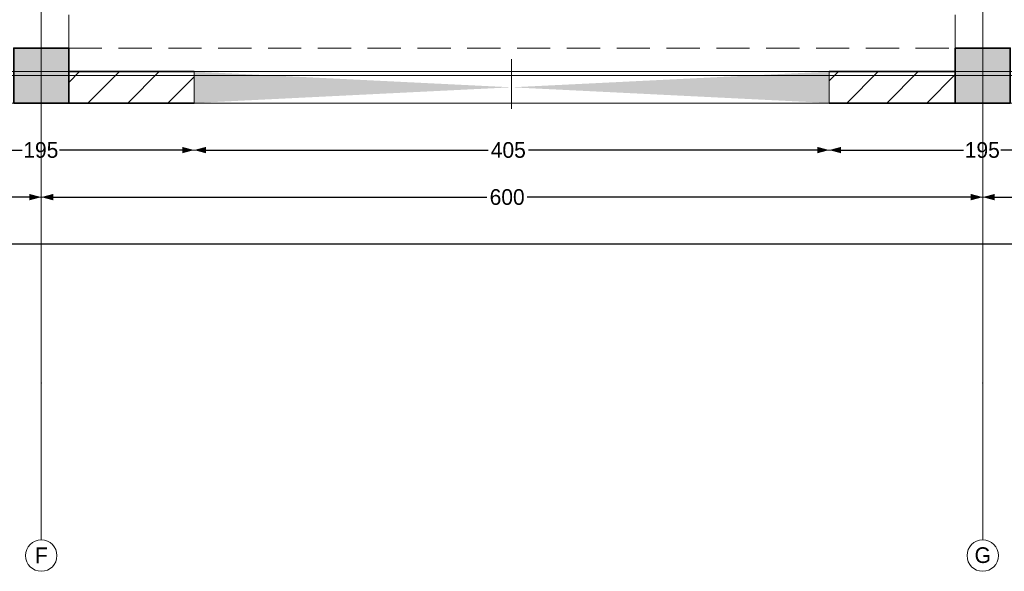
# Model space of a CAD drawing. Header units: inches. Extents: x -101229 to 34922, y -9538 to 27777.
# Tile 40 of 53: x 13631 to 19906, y -9538 to -6022. Entities that reach past the tile are written whole.
import ezdxf
from ezdxf.enums import TextEntityAlignment as Align

# ---------------------------------------------------------------- set-up
doc = ezdxf.new("R2010")
doc.units = ezdxf.units.IN
doc.header["$MEASUREMENT"] = 0
doc.set_wipeout_variables(frame=1)
for name, pattern in [('Dot & Dashed', [670.277762, 317.5, -176.388889, 0, -176.388874]), ('Hidden', [317.5, 211.666667, -105.833333]), ('Wipeout_Contour', [1000, 0, -1000])]:
    doc.linetypes.add(name, pattern=pattern)
for name, color, linetype in [('Dimensioning - General', 7, 'Continuous'), ('Structural - Bearing', 7, 'Continuous'), ('Structural - Grid', 7, 'Continuous')]:
    doc.layers.add(name, color=color, linetype=linetype)
for name, color, linetype, lineweight in [('New_2D Drafting - General_Pen_No__2', 8, 'Continuous', 15), ('Structural - Bearing_Pen_No__1', 7, 'Continuous', 13), ('Structural - Bearing_Pen_No__20', 1, 'Continuous', 0), ('Structural - Bearing_Pen_No__27', 7, 'Continuous', 35)]:
    doc.layers.add(name, color=color, linetype=linetype, lineweight=lineweight)
for name, color, linetype, lineweight, true_color in [('Structural - Bearing_Pen_No__102', 7, 'Continuous', 13, 0xcccccc), ('Structural - Bearing_Pen_No__108', 7, 'Continuous', 13, 0xfd8379), ('Structural - Bearing_Pen_No__161', 7, 'Continuous', 13, 0x6a6a6a), ('Structural - Bearing_Pen_No__28', 7, 'Continuous', 35, 0xa80f02), ('Structural - Bearing_Pen_No__63', 7, 'Continuous', 18, 0xff9955), ('Structural - Bearing_Pen_No__81', 7, 'Continuous', 20, 0x6a6a6a), ('Structural - Grid_Pen_No__81', 7, 'Continuous', 20, 0x6a6a6a)]:
    doc.layers.add(name, color=color, linetype=linetype, lineweight=lineweight, true_color=true_color)
doc.styles.add('GENERATED_STYLE_3', font='txt')
doc.dimstyles.new('GENERATED_STYLE__2', dxfattribs={"dimtxt": 100, "dimasz": 76, "dimexe": 0.18, "dimexo": 0.0625, "dimgap": 0, "dimtad": 0, "dimtih": 1, "dimtoh": 1, "dimdec": 0, "dimlfac": 0.1, "dimzin": 0, "dimdsep": 46, "dimtxsty": 'GENERATED_STYLE_3', "dimblk": 'ARROWHEAD_5', "dimblk1": 'ARROWHEAD_5', "dimblk2": 'ARROWHEAD_5', "dimcen": 0.09, "dimse1": 1, "dimse2": 1, "dimclrd": 7, "dimclre": 7, "dimclrt": 7, "dimadec": 0, "dimazin": 0, "dimtfac": 1, "dimtdec": 4, "dimtmove": 0, "dimatfit": 3, "dimfxl": 1, "dimtolj": 1, "dimtzin": 0, "dimarcsym": 0})
pattern_1 = [(45, (0, 0), (-127.2792, 127.2792), [])]

# ---------------------------------------------------------------- blocks, each defined once
blk = doc.blocks.new('Slab_1', base_point=(-47183.8, 14488))
at = {"layer": 'Structural - Bearing_Pen_No__1', "color": 7, "linetype": 'Continuous', "lineweight": 13, "flags": 128}
blk.add_lwpolyline([(-47183.8, 14488), (1166.2, 14488), (1166.2, 32488), (1166.2, 39238), (-26465.1, 39238), (-29183.8, 32838), (-47183.8, 32838)], close=True, dxfattribs=at)
blk = doc.blocks.new('Opening_4')
at = {"color": 254, "linetype": 'Wipeout_Contour', "lineweight": 0, "ltscale": 60930.932828}
blk.add_wipeout([(-11987.3, 14688), (-16034.8, 14688), (-14011, 14588)], dxfattribs=at).dxf.layer = 'Structural - Bearing'
at = {"layer": 'Structural - Bearing_Pen_No__1', "color": 7, "linetype": 'Continuous', "lineweight": 13, "flags": 128}
blk.add_lwpolyline([(-11987.3, 14688), (-16034.8, 14688)], dxfattribs=at)
at = {"color": 254, "linetype": 'Wipeout_Contour', "lineweight": 0, "ltscale": 60641.09562}
blk.add_wipeout([(-16034.8, 14488), (-11987.3, 14488), (-14011, 14588)], dxfattribs=at).dxf.layer = 'Structural - Bearing'
at = {"layer": 'Structural - Bearing_Pen_No__108', "linetype": 'Continuous', "lineweight": 13, "true_color": 0xfd8379}
for points in [[(-14011, 14588), (-16034.8, 14688), (-16034.8, 14488)], [(-14011, 14588), (-11987.3, 14488), (-11987.3, 14688)]]:
    blk.add_hatch(color=11, dxfattribs=at).paths.add_polyline_path(points)
at = {"layer": 'Structural - Bearing_Pen_No__1', "color": 7, "linetype": 'Continuous', "lineweight": 13, "flags": 128}
for points in [[(-16034.8, 14688), (-16034.8, 14488)], [(-11987.3, 14488), (-11987.3, 14688)], [(-16034.8, 14488), (-11987.3, 14488)]]:
    blk.add_lwpolyline(points, dxfattribs=at)
at = {"layer": 'Structural - Bearing_Pen_No__63', "color": 21, "linetype": 'Dot & Dashed', "lineweight": 18, "true_color": 0xff9955}
blk.add_line((-14011, 14768), (-14011, 14408), dxfattribs=at)
blk = doc.blocks.new('Wall_6', base_point=(1166.2, 14488))
at = {"layer": 'Structural - Bearing', "linetype": 'Continuous', "lineweight": 0, "true_color": 0x000000}
h = blk.add_hatch(dxfattribs=at)
h.set_pattern_fill('MASONRY_BLOCK', color=18, style=0, pattern_type=2)
h.set_pattern_definition(pattern_1)
h.paths.add_polyline_path([(-16034.8, 14688), (-16833.8, 14688), (-16833.8, 14488), (-16034.8, 14488)])
h = blk.add_hatch(dxfattribs=at)
h.set_pattern_fill('MASONRY_BLOCK', color=18, style=0, pattern_type=2)
h.set_pattern_definition(pattern_1)
h.paths.add_polyline_path([(-11183.8, 14688), (-11987.3, 14688), (-11987.3, 14488), (-11183.8, 14488)])
at = {"layer": 'Structural - Bearing_Pen_No__27', "color": 7, "linetype": 'Continuous', "lineweight": 35, "flags": 128}
for points in [[(-16034.8, 14688), (-16833.8, 14688)], [(-11183.8, 14688), (-11987.3, 14688)], [(-16833.8, 14488), (-16034.8, 14488)], [(-11987.3, 14488), (-11183.8, 14488)]]:
    blk.add_lwpolyline(points, dxfattribs=at)
blk = doc.blocks.new('Column_23', base_point=(-17008.8, 14663))
at = {"layer": 'Structural - Bearing_Pen_No__161', "linetype": 'Continuous', "lineweight": 0, "true_color": 0x6a6a6a}
blk.add_hatch(color=251, dxfattribs=at).paths.add_polyline_path([(-16833.8, 14488), (-16833.8, 14838), (-17183.8, 14838), (-17183.8, 14488)])
at = {"layer": 'Structural - Bearing_Pen_No__20', "color": 1, "linetype": 'Continuous', "lineweight": 0}
for p, q in [((-17008.8, 14743), (-17008.8, 14918)), ((-17088.8, 14663), (-17263.8, 14663)), ((-16928.8, 14663), (-16753.8, 14663)), ((-17008.8, 14583), (-17008.8, 14408))]:
    blk.add_line(p, q, dxfattribs=at)
blk.add_point((-17008.8, 14663), dxfattribs=at)
at = {"layer": 'Structural - Bearing_Pen_No__28', "color": 14, "linetype": 'Continuous', "lineweight": 35, "true_color": 0xa80f02, "flags": 128}
blk.add_lwpolyline([(-16833.8, 14488), (-16833.8, 14838), (-17183.8, 14838), (-17183.8, 14488)], close=True, dxfattribs=at)
blk = doc.blocks.new('Column_27', base_point=(-11008.8, 14663))
at = {"layer": 'Structural - Bearing_Pen_No__161', "linetype": 'Continuous', "lineweight": 0, "true_color": 0x6a6a6a}
blk.add_hatch(color=251, dxfattribs=at).paths.add_polyline_path([(-10833.8, 14488), (-10833.8, 14838), (-11183.8, 14838), (-11183.8, 14488)])
at = {"layer": 'Structural - Bearing_Pen_No__20', "color": 1, "linetype": 'Continuous', "lineweight": 0}
for p, q in [((-11008.8, 14743), (-11008.8, 14918)), ((-11088.8, 14663), (-11263.8, 14663)), ((-10928.8, 14663), (-10753.8, 14663)), ((-11008.8, 14583), (-11008.8, 14408))]:
    blk.add_line(p, q, dxfattribs=at)
blk.add_point((-11008.8, 14663), dxfattribs=at)
at = {"layer": 'Structural - Bearing_Pen_No__28', "color": 14, "linetype": 'Continuous', "lineweight": 35, "true_color": 0xa80f02, "flags": 128}
blk.add_lwpolyline([(-10833.8, 14488), (-10833.8, 14838), (-11183.8, 14838), (-11183.8, 14488)], close=True, dxfattribs=at)
blk = doc.blocks.new('Standard grid marker')
at = {"layer": 'Structural - Grid_Pen_No__81', "color": 251, "linetype": 'Continuous', "lineweight": 20, "true_color": 0x6a6a6a}
blk.add_line((1000, 0), (51328.1, 0), dxfattribs=at)
at = {"layer": 'Structural - Grid_Pen_No__81', "color": 251, "lineweight": 20, "true_color": 0x6a6a6a, "style": 'GENERATED_STYLE_3'}
for tag, p in [('AC_MarkerText_1_0', (-100, -144)), ('AC_MarkerText_1_1', (52428.1, -144))]:
    blk.add_attdef(tag, text='', height=100, rotation=180, dxfattribs=at).set_placement(p, align=Align.TOP_CENTER)
blk = doc.blocks.new('Standard grid marker_2')
at = {"layer": 'Structural - Grid_Pen_No__81', "color": 251, "linetype": 'Continuous', "lineweight": 20, "true_color": 0x6a6a6a}
for q in [(0, 0), (27734.9, 0)]:
    blk.add_line((1000, 0), q, dxfattribs=at)
blk.add_circle((-100, 0), 100, dxfattribs=at)
blk.add_point((1000, 0), dxfattribs=at)
blk.add_point((1000, 0), dxfattribs=at)
at = {"layer": 'Structural - Grid_Pen_No__81', "color": 251, "lineweight": 20, "true_color": 0x6a6a6a, "style": 'GENERATED_STYLE_3'}
for tag, p in [('AC_MarkerText_1_0', (-1.5, -46.7)), ('AC_MarkerText_1_1', (28933.4, -46.7))]:
    blk.add_attdef(tag, text='', height=100, rotation=270, dxfattribs=at).set_placement(p, align=Align.TOP_CENTER)
blk = doc.blocks.new('Beam_3', base_point=(-11008.8, 14663))
at = {"layer": 'Structural - Bearing_Pen_No__102', "color": 254, "linetype": 'Hidden', "lineweight": 13, "true_color": 0xcccccc}
blk.add_line((-11183.8, 14838), (-11183.8, 20488), dxfattribs=at)
at = {"layer": 'Structural - Bearing_Pen_No__81', "color": 251, "linetype": 'Dot & Dashed', "lineweight": 20, "true_color": 0x6a6a6a}
blk.add_line((-11008.8, 14663), (-11008.8, 39096.2), dxfattribs=at)
blk = doc.blocks.new('Beam_4', base_point=(-17008.8, 14663))
at = {"layer": 'Structural - Bearing_Pen_No__102', "color": 254, "linetype": 'Hidden', "lineweight": 13, "true_color": 0xcccccc}
blk.add_line((-16833.8, 14838), (-16833.8, 20488), dxfattribs=at)
at = {"layer": 'Structural - Bearing_Pen_No__81', "color": 251, "linetype": 'Dot & Dashed', "lineweight": 20, "true_color": 0x6a6a6a}
blk.add_line((-17008.8, 14663), (-17008.8, 39096.2), dxfattribs=at)
blk = doc.blocks.new('Beam_10', base_point=(-47008.8, 14663))
at = {"layer": 'Structural - Bearing_Pen_No__102', "color": 254, "linetype": 'Hidden', "lineweight": 13, "true_color": 0xcccccc}
for p, q in [((-16833.8, 14838), (-11183.8, 14838)), ((-47183.8, 14488), (1166.2, 14488))]:
    blk.add_line(p, q, dxfattribs=at)
at = {"layer": 'Structural - Bearing_Pen_No__81', "color": 251, "linetype": 'Dot & Dashed', "lineweight": 20, "true_color": 0x6a6a6a}
blk.add_line((-47008.8, 14663), (991.2, 14663), dxfattribs=at)
blk = doc.blocks.new('ARROWHEAD_5')
at = {"linetype": 'Continuous', "lineweight": 0}
blk.add_hatch(color=0, dxfattribs=at).paths.add_polyline_path([(-1, 0.2679), (0, 0), (-1, -0.2679)])
at = {"color": 0, "linetype": 'Continuous', "lineweight": 0}
blk.add_line((0, 0), (-1, 0), dxfattribs=at)
blk = doc.blocks.new('*D171')
at = {"layer": 'Defpoints', "color": 0, "linetype": 'Continuous', "transparency": 16777216}
for p in [(18790.2, -6552.7), (20742.9, -6552.7), (18790.2, -6852.7)]:
    blk.add_point(p, dxfattribs=at)
at = {"layer": 'Dimensioning - General', "color": 7, "linetype": 'Continuous', "lineweight": -2, "transparency": 16777216}
for p, q in [((18866.2, -6852.7), (19646.9, -6852.7)), ((20666.9, -6852.7), (19884.9, -6852.7))]:
    blk.add_line(p, q, dxfattribs=at)
at = {"layer": 'Dimensioning - General', "color": 7, "linetype": 'Continuous', "lineweight": -2, "transparency": 16777216, "xscale": 76.00000000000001, "yscale": 76.00000000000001, "zscale": 76.00000000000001, "rotation": 180}
blk.add_blockref('ARROWHEAD_5', (18790.2, -6852.7), dxfattribs=at)
at = {"layer": 'Dimensioning - General', "color": 7, "linetype": 'Continuous', "lineweight": -2, "transparency": 16777216, "xscale": 76.00000000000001, "yscale": 76.00000000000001, "zscale": 76.00000000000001}
blk.add_blockref('ARROWHEAD_5', (20742.9, -6852.7), dxfattribs=at)
at = {"layer": 'Dimensioning - General', "color": 7, "linetype": 'Continuous', "lineweight": 13, "transparency": 16777216, "insert": (19765.9, -6852.7), "char_height": 100, "attachment_point": 5, "style": 'GENERATED_STYLE_3'}
blk.add_mtext('\\A1;195', dxfattribs=at)
blk = doc.blocks.new('*D172')
at = {"layer": 'Defpoints', "color": 0, "linetype": 'Continuous', "transparency": 16777216}
for p in [(14742.7, -6552.7), (18790.2, -6552.7), (14742.7, -6852.7)]:
    blk.add_point(p, dxfattribs=at)
at = {"layer": 'Dimensioning - General', "color": 7, "linetype": 'Continuous', "lineweight": -2, "transparency": 16777216}
for p, q in [((14818.7, -6852.7), (16616.6, -6852.7)), ((18714.2, -6852.7), (16873.7, -6852.7))]:
    blk.add_line(p, q, dxfattribs=at)
at = {"layer": 'Dimensioning - General', "color": 7, "linetype": 'Continuous', "lineweight": -2, "transparency": 16777216, "xscale": 76.00000000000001, "yscale": 76.00000000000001, "zscale": 76.00000000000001, "rotation": 180}
blk.add_blockref('ARROWHEAD_5', (14742.7, -6852.7), dxfattribs=at)
at = {"layer": 'Dimensioning - General', "color": 7, "linetype": 'Continuous', "lineweight": -2, "transparency": 16777216, "xscale": 76.00000000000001, "yscale": 76.00000000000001, "zscale": 76.00000000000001}
blk.add_blockref('ARROWHEAD_5', (18790.2, -6852.7), dxfattribs=at)
at = {"layer": 'Dimensioning - General', "color": 7, "linetype": 'Continuous', "lineweight": 13, "transparency": 16777216, "insert": (16745.1, -6852.7), "char_height": 100, "attachment_point": 5, "style": 'GENERATED_STYLE_3'}
blk.add_mtext('\\A1;405', dxfattribs=at)
blk = doc.blocks.new('*D173')
at = {"layer": 'Defpoints', "color": 0, "linetype": 'Continuous', "transparency": 16777216}
for p in [(12790.4, -6552.7), (14742.7, -6552.7), (12790.4, -6852.7)]:
    blk.add_point(p, dxfattribs=at)
at = {"layer": 'Dimensioning - General', "color": 7, "linetype": 'Continuous', "lineweight": -2, "transparency": 16777216}
for p, q in [((12866.4, -6852.7), (13646.8, -6852.7)), ((14666.7, -6852.7), (13884.9, -6852.7))]:
    blk.add_line(p, q, dxfattribs=at)
at = {"layer": 'Dimensioning - General', "color": 7, "linetype": 'Continuous', "lineweight": -2, "transparency": 16777216, "xscale": 76.00000000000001, "yscale": 76.00000000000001, "zscale": 76.00000000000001, "rotation": 180}
blk.add_blockref('ARROWHEAD_5', (12790.4, -6852.7), dxfattribs=at)
at = {"layer": 'Dimensioning - General', "color": 7, "linetype": 'Continuous', "lineweight": -2, "transparency": 16777216, "xscale": 76.00000000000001, "yscale": 76.00000000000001, "zscale": 76.00000000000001}
blk.add_blockref('ARROWHEAD_5', (14742.7, -6852.7), dxfattribs=at)
at = {"layer": 'Dimensioning - General', "color": 7, "linetype": 'Continuous', "lineweight": 13, "transparency": 16777216, "insert": (13765.9, -6852.7), "char_height": 100, "attachment_point": 5, "style": 'GENERATED_STYLE_3'}
blk.add_mtext('\\A1;195', dxfattribs=at)
blk = doc.blocks.new('*D183')
at = {"layer": 'Defpoints', "color": 0, "linetype": 'Continuous', "transparency": 16777216}
for p in [(19768.7, -7152.7), (19768.7, -7339.6), (25768.7, -7480.3)]:
    blk.add_point(p, dxfattribs=at)
at = {"layer": 'Dimensioning - General', "color": 7, "linetype": 'Continuous', "lineweight": -2, "transparency": 16777216}
for p, q in [((19844.7, -7152.7), (22609.2, -7152.7)), ((25692.7, -7152.7), (22866.4, -7152.7))]:
    blk.add_line(p, q, dxfattribs=at)
at = {"layer": 'Dimensioning - General', "color": 7, "linetype": 'Continuous', "lineweight": -2, "transparency": 16777216, "xscale": 76.00000000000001, "yscale": 76.00000000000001, "zscale": 76.00000000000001, "rotation": 180}
blk.add_blockref('ARROWHEAD_5', (19768.7, -7152.7), dxfattribs=at)
at = {"layer": 'Dimensioning - General', "color": 7, "linetype": 'Continuous', "lineweight": -2, "transparency": 16777216, "xscale": 76.00000000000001, "yscale": 76.00000000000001, "zscale": 76.00000000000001}
blk.add_blockref('ARROWHEAD_5', (25768.7, -7152.7), dxfattribs=at)
at = {"layer": 'Dimensioning - General', "color": 7, "linetype": 'Continuous', "lineweight": 13, "transparency": 16777216, "insert": (22737.8, -7152.7), "char_height": 100, "attachment_point": 5, "style": 'GENERATED_STYLE_3'}
blk.add_mtext('\\A1;600', dxfattribs=at)
blk = doc.blocks.new('*D184')
at = {"layer": 'Defpoints', "color": 0, "linetype": 'Continuous', "transparency": 16777216}
for p in [(13768.7, -7048.8), (13768.7, -7152.7), (19768.7, -7339.6)]:
    blk.add_point(p, dxfattribs=at)
at = {"layer": 'Dimensioning - General', "color": 7, "linetype": 'Continuous', "lineweight": -2, "transparency": 16777216}
for p, q in [((13844.7, -7152.7), (16609.2, -7152.7)), ((19692.7, -7152.7), (16866.4, -7152.7))]:
    blk.add_line(p, q, dxfattribs=at)
at = {"layer": 'Dimensioning - General', "color": 7, "linetype": 'Continuous', "lineweight": -2, "transparency": 16777216, "xscale": 76.00000000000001, "yscale": 76.00000000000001, "zscale": 76.00000000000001, "rotation": 180}
blk.add_blockref('ARROWHEAD_5', (13768.7, -7152.7), dxfattribs=at)
at = {"layer": 'Dimensioning - General', "color": 7, "linetype": 'Continuous', "lineweight": -2, "transparency": 16777216, "xscale": 76.00000000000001, "yscale": 76.00000000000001, "zscale": 76.00000000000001}
blk.add_blockref('ARROWHEAD_5', (19768.7, -7152.7), dxfattribs=at)
at = {"layer": 'Dimensioning - General', "color": 7, "linetype": 'Continuous', "lineweight": 13, "transparency": 16777216, "insert": (16737.8, -7152.7), "char_height": 100, "attachment_point": 5, "style": 'GENERATED_STYLE_3'}
blk.add_mtext('\\A1;600', dxfattribs=at)
blk = doc.blocks.new('*D185')
at = {"layer": 'Defpoints', "color": 0, "linetype": 'Continuous', "transparency": 16777216}
for p in [(7768.7, -6992.5), (13768.7, -7048.8), (7768.7, -7152.7)]:
    blk.add_point(p, dxfattribs=at)
at = {"layer": 'Dimensioning - General', "color": 7, "linetype": 'Continuous', "lineweight": -2, "transparency": 16777216}
for p, q in [((7844.7, -7152.7), (10609.2, -7152.7)), ((13692.7, -7152.7), (10866.4, -7152.7))]:
    blk.add_line(p, q, dxfattribs=at)
at = {"layer": 'Dimensioning - General', "color": 7, "linetype": 'Continuous', "lineweight": -2, "transparency": 16777216, "xscale": 76.00000000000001, "yscale": 76.00000000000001, "zscale": 76.00000000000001, "rotation": 180}
blk.add_blockref('ARROWHEAD_5', (7768.7, -7152.7), dxfattribs=at)
at = {"layer": 'Dimensioning - General', "color": 7, "linetype": 'Continuous', "lineweight": -2, "transparency": 16777216, "xscale": 76.00000000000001, "yscale": 76.00000000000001, "zscale": 76.00000000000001}
blk.add_blockref('ARROWHEAD_5', (13768.7, -7152.7), dxfattribs=at)
at = {"layer": 'Dimensioning - General', "color": 7, "linetype": 'Continuous', "lineweight": 13, "transparency": 16777216, "insert": (10737.8, -7152.7), "char_height": 100, "attachment_point": 5, "style": 'GENERATED_STYLE_3'}
blk.add_mtext('\\A1;600', dxfattribs=at)
blk = doc.blocks.new('*D190')
at = {"layer": 'Defpoints', "color": 0, "linetype": 'Continuous', "transparency": 16777216}
for p in [(-16406.3, -6552.7), (31943.7, -6552.7), (-16406.3, -7452.7)]:
    blk.add_point(p, dxfattribs=at)
at = {"layer": 'Dimensioning - General', "color": 7, "linetype": 'Continuous', "lineweight": -2, "transparency": 16777216}
for p, q in [((-16330.3, -7452.7), (7571.2, -7452.7)), ((31867.7, -7452.7), (7923.5, -7452.7))]:
    blk.add_line(p, q, dxfattribs=at)
at = {"layer": 'Dimensioning - General', "color": 7, "linetype": 'Continuous', "lineweight": -2, "transparency": 16777216, "xscale": 76.00000000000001, "yscale": 76.00000000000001, "zscale": 76.00000000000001, "rotation": 180}
blk.add_blockref('ARROWHEAD_5', (-16406.3, -7452.7), dxfattribs=at)
at = {"layer": 'Dimensioning - General', "color": 7, "linetype": 'Continuous', "lineweight": -2, "transparency": 16777216, "xscale": 76.00000000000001, "yscale": 76.00000000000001, "zscale": 76.00000000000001}
blk.add_blockref('ARROWHEAD_5', (31943.7, -7452.7), dxfattribs=at)
at = {"layer": 'Dimensioning - General', "color": 7, "linetype": 'Continuous', "lineweight": 13, "transparency": 16777216, "insert": (7747.4, -7452.7), "char_height": 100, "attachment_point": 5, "style": 'GENERATED_STYLE_3'}
blk.add_mtext('\\A1;4835', dxfattribs=at)

msp = doc.modelspace()

# ---------------------------------------------------------------- linework, layer by layer
at = {"layer": 'New_2D Drafting - General_Pen_No__2', "color": 8, "linetype": 'Continuous', "lineweight": 15, "flags": 128}
msp.add_lwpolyline([(31743.71602, -6352.71606), (31743.71602, 17997.28394), (4444.69471, 17997.28394), (1811.01254, 11797.28394), (1811.01254, 11597.28394), (-4056.28398, 11597.28394), (-4056.28398, 5447.28396), (-10206.28398, 5447.27184), (-10195.74273, -6352.71606)], close=True, dxfattribs=at)

# ---------------------------------------------------------------- block references
at = {"layer": 'Structural - Bearing', "color": 7, "linetype": 'Continuous', "lineweight": 13}
msp.add_blockref('Slab_1', (-16406.28398, -6552.71606), dxfattribs=at)
at = {"layer": 'Structural - Bearing', "color": 254, "lineweight": 13, "true_color": 0xcccccc}
for name, p in [('Beam_4', (13768.71602, -6377.71606)), ('Beam_3', (19768.71602, -6377.71606))]:
    msp.add_blockref(name, p, dxfattribs=at)
at = {"layer": 'Structural - Bearing', "color": 14, "lineweight": 35, "true_color": 0xa80f02}
for name, p in [('Column_23', (13768.71602, -6377.71606)), ('Column_27', (19768.71602, -6377.71606))]:
    msp.add_blockref(name, p, dxfattribs=at)
at = {"layer": 'Structural - Grid', "color": 8, "linetype": 'Continuous', "lineweight": 15}
ref = msp.add_blockref('Standard grid marker_2', (13768.71602, -9337.64184), dxfattribs=dict(at, zscale=1000, rotation=90))
ref.add_attrib('AC_MarkerText_1', 'F', dxfattribs={"layer": 'Structural - Grid_Pen_No__81', "color": 251, "lineweight": 20, "true_color": 0x6a6a6a, "height": 100, "rotation": 360, "style": 'GENERATED_STYLE_3'}).set_placement((13768.71602, -9385.82367), align=Align.TOP_CENTER)
ref = msp.add_blockref('Standard grid marker_2', (19768.71602, -9337.64184), dxfattribs=dict(at, zscale=1000, rotation=90))
ref.add_attrib('AC_MarkerText_1', 'G', dxfattribs={"layer": 'Structural - Grid_Pen_No__81', "color": 251, "lineweight": 20, "true_color": 0x6a6a6a, "height": 100, "rotation": 360, "style": 'GENERATED_STYLE_3'}).set_placement((19768.71602, -9384.51458), align=Align.TOP_CENTER)

# ---------------------------------------------------------------- dimensions: what is measured, and where the dimension line sits
at = {"layer": 'Dimensioning - General', "color": 7, "linetype": 'Continuous', "lineweight": 13}
for base, p1, p2, picture, middle in [((7768.71602, -7152.71606), (13768.71602, -7048.76341), (7768.71602, -6992.47152), '*D185', (10737.77953, -7152.71606)), ((13768.71602, -7152.71606), (19768.71602, -7339.60485), (13768.71602, -7048.76341), '*D184', (16737.77953, -7152.71606)), ((19768.71602, -7152.71606), (25768.71602, -7480.33458), (19768.71602, -7339.60485), '*D183', (22737.77953, -7152.71606))]:
    dim = msp.add_linear_dim(base=base, p1=p1, p2=p2, angle=180, dimstyle='GENERATED_STYLE__2', dxfattribs=at)
    dim.commit()
    dim.dimension.update_dxf_attribs({"geometry": picture, "text_midpoint": middle, "dimtype": 160})

# ---------------------------------------------------------------- next in the draw order: block references
at = {"layer": 'Structural - Bearing', "color": 7, "linetype": 'Continuous', "lineweight": 13}
msp.add_blockref('Opening_4', (30777.50403, -21040.69703), dxfattribs=at)

# ---------------------------------------------------------------- next in the draw order: block references
at = {"layer": 'Structural - Bearing', "color": 254, "lineweight": 13, "true_color": 0xcccccc}
msp.add_blockref('Beam_10', (-16231.28398, -6377.71606), dxfattribs=at)
at = {"layer": 'Structural - Bearing', "color": 7, "lineweight": 35}
msp.add_blockref('Wall_6', (31943.71602, -6552.71606), dxfattribs=at)
at = {"layer": 'Structural - Grid', "color": 8, "linetype": 'Continuous', "lineweight": 15, "zscale": 1000, "rotation": 180}
msp.add_blockref('Standard grid marker', (34721.7883, -6377.71606), dxfattribs=at)

# ---------------------------------------------------------------- next in the draw order: dimensions: what is measured, and where the dimension line sits
at = {"layer": 'Dimensioning - General', "color": 7, "linetype": 'Continuous', "lineweight": 13}
for base, p1, p2, picture, middle in [((-16406.28398, -7452.71606), (31943.71602, -6552.71606), (-16406.28398, -6552.71606), '*D190', (7747.35252, -7452.71606)), ((12790.37496, -6852.71606), (14742.70237, -6552.71604), (12790.37496, -6552.71604), '*D173', (13765.85666, -6852.71606)), ((14742.70237, -6852.71606), (18790.24427, -6552.71604), (14742.70237, -6552.71604), '*D172', (16745.13682, -6852.71606)), ((18790.24427, -6852.71606), (20742.92206, -6552.71604), (18790.24427, -6552.71604), '*D171', (19765.90117, -6852.71606))]:
    dim = msp.add_linear_dim(base=base, p1=p1, p2=p2, angle=180, dimstyle='GENERATED_STYLE__2', dxfattribs=at)
    dim.commit()
    dim.dimension.update_dxf_attribs({"geometry": picture, "text_midpoint": middle, "dimtype": 160})

doc.saveas('drawing.dxf')
